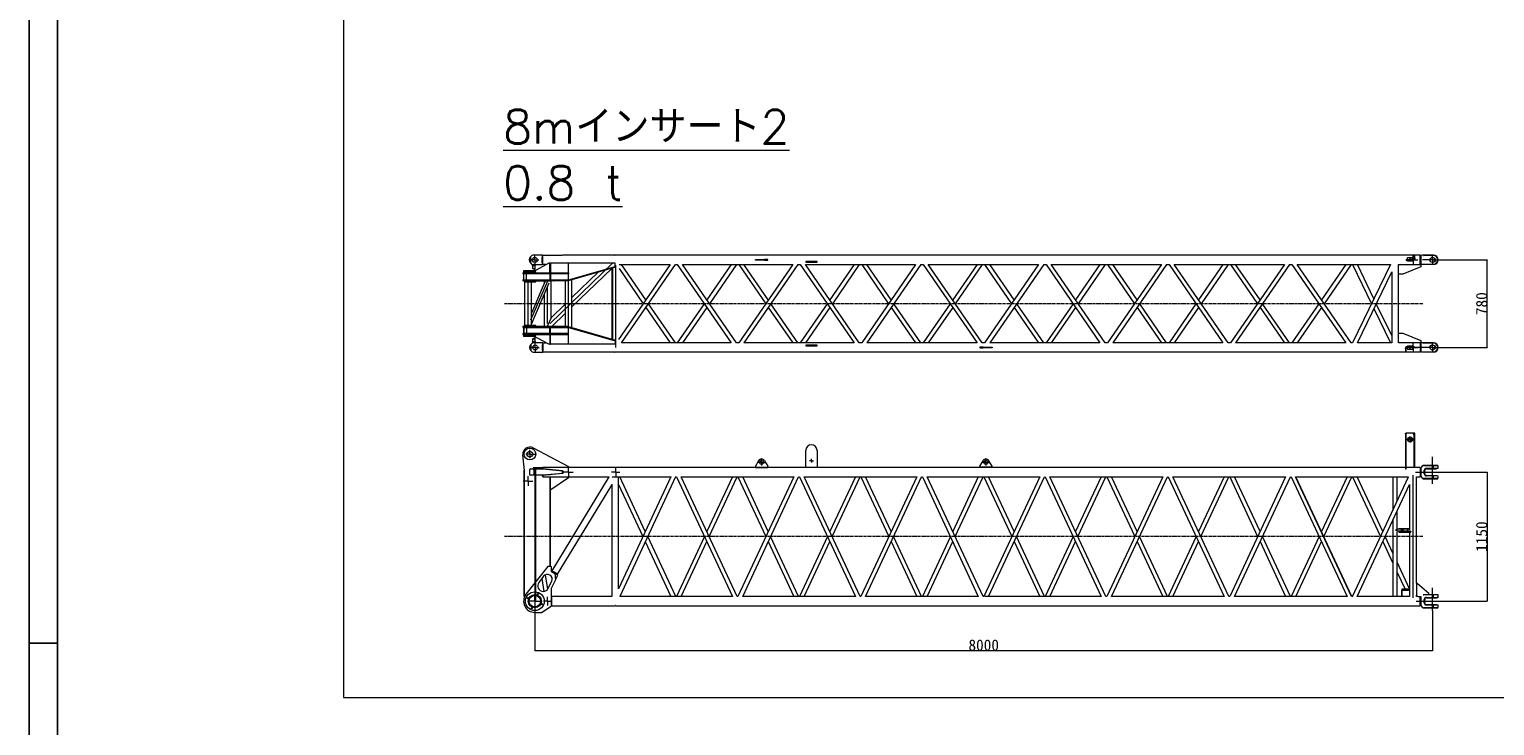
# Model space of a CAD drawing. Extents: x 0 to 59450, y 0 to 42050.
# Tile 74 of 256: x 0 to 13058, y 28965 to 35166. Entities that reach past the tile are written whole.
import ezdxf

# ---------------------------------------------------------------- set-up
doc = ezdxf.new("R2010")
doc.units = 0
doc.header["$LTSCALE"] = 20
doc.header["$MEASUREMENT"] = 0
doc.linetypes.add('CENTER', pattern=[2, 1.25, -0.25, 0.25, -0.25])
doc.layers.get('0').update_dxf_attribs({"linetype": 'CONTINUOUS'})
doc.styles.add('KNJYOKO', font='TXT', dxfattribs={"bigfont": 'BIGFONT'})

# ---------------------------------------------------------------- blocks, each defined once
blk = doc.blocks.new('_OPEN')
at = {"color": 0, "linetype": 'ByBlock', "lineweight": -2}
for p, q in [((-1, 0.166667), (0, 0)), ((0, 0), (-1, -0.166667)), ((0, 0), (-1, 0))]:
    blk.add_line(p, q, dxfattribs=at)

msp = doc.modelspace()

# ---------------------------------------------------------------- linework, layer by layer
at = {"color": 1, "linetype": 'Continuous'}
for p, q in [((0, 42050), (0, 0)), ((250, 29700), (0, 29700))]:
    msp.add_line(p, q, dxfattribs=at)
at = {"color": 3, "linetype": 'Continuous'}
msp.add_line((250, 250), (250, 41800), dxfattribs=at)
at = {"color": 3, "linetype": 'Continuous', "lineweight": 13}
for p, q in [((2798.806, 40643.92), (2798.806, 29215.646)), ((4464.91, 33140.183), (4464.91, 33085.41)), ((4504.909, 33112.797), (4469.909, 33112.797)), ((4509.158, 33060.297), (4484.158, 33060.297)), ((4484.159, 33060.297), (4484.159, 33072.415)), ((4484.159, 33072.415), (4484.159, 33060.297)), ((4484.159, 33060.297), (4492.55, 33070.297)), ((4492.55, 33070.297), (4484.159, 33060.297)), ((4484.159, 33060.297), (4492.55, 33070.297)), ((4484.159, 33060.297), (4484.159, 33038.297)), ((4484.159, 33038.297), (4485.891, 33037.297)), ((4628.909, 33084.644), (4488.909, 33007.797)), ((4492.55, 33070.297), (4497.409, 33070.297)), ((4497.409, 33070.297), (4492.55, 33070.297)), ((4492.55, 33070.297), (4497.409, 33070.297)), ((4572.909, 33155.297), (4497.409, 33155.297)), ((4497.409, 33070.297), (4572.909, 33070.297)), ((4509.159, 33060.297), (4500.768, 33070.297)), ((4509.159, 33070.297), (4500.768, 33070.297)), ((4500.768, 33070.297), (4509.159, 33060.297)), ((4500.768, 33070.297), (4504.909, 33065.361)), ((4504.909, 33070.297), (4500.768, 33070.297)), ((4504.909, 33112.797), (4504.909, 33147.797)), ((4504.909, 33112.797), (4539.909, 33112.797)), ((4504.909, 33112.797), (4504.909, 33077.797)), ((4504.909, 33070.297), (4504.909, 33065.361)), ((4509.159, 33070.297), (4504.909, 33070.297)), ((4504.909, 33065.361), (4504.909, 33070.297)), ((4504.909, 33065.361), (4509.159, 33060.297)), ((4509.159, 33060.297), (4509.159, 33070.297)), ((4509.159, 33060.297), (4509.159, 33070.297)), ((4509.159, 33037.297), (4509.159, 33060.297)), ((4572.91, 33135.484), (4566.909, 33135.484)), ((4566.909, 33135.483), (4566.909, 33090.11)), ((4566.909, 33090.111), (4572.91, 33090.111)), ((4572.909, 33155.297), (4749.909, 33155.297)), ((4602.77, 33070.297), (4572.909, 33070.297)), ((4572.91, 33142.158), (4572.91, 33155.297)), ((4572.91, 33142.158), (4572.91, 33083.435)), ((4572.91, 33070.296), (4572.91, 33083.435)), ((4638.909, 33084.644), (4628.909, 33084.644)), ((4638.909, 33084.645), (4644.908, 33084.645)), ((4638.909, 32997.797), (4638.909, 33084.644)), ((4640.067, 32547.056), (5199.4, 33087.198)), ((5220.909, 33084.644), (4644.909, 33084.644)), ((4644.909, 33084.644), (4644.909, 32997.797)), ((4749.909, 33155.297), (4749.909, 33152.248)), ((4750.409, 33154.047), (4750.409, 33152.262)), ((12393.908, 33154.047), (4750.409, 33154.047)), ((4804.909, 32361.546), (4804.909, 33084.047)), ((4804.909, 32933.797), (5220.909, 33052.797)), ((5222.559, 33047.028), (4813.782, 32930.094)), ((5195.759, 33039.361), (5195.759, 32406.232)), ((5215.771, 33154.047), (5217.905, 33154.587)), ((5217.969, 33154.047), (5217.905, 33154.587)), ((5220.909, 33052.797), (5220.909, 33084.644)), ((5222.559, 33047.028), (5220.909, 33052.797)), ((5223.409, 33066.989), (5223.409, 32332.797)), ((5711.424, 33071.546), (5251.409, 32403.721)), ((5256.058, 33071.546), (5711.424, 33071.546)), ((5277.111, 32374.047), (5757.567, 33071.546)), ((5494.268, 32756.29), (5277.111, 33071.546)), ((5757.567, 33071.546), (5774.421, 33071.547)), ((5774.42, 33071.548), (6254.875, 32374.047)), ((6301.018, 32374.047), (5820.563, 33071.546)), ((5820.563, 33071.546), (6802.602, 33071.546)), ((6254.875, 33071.546), (6037.719, 32756.29)), ((6301.018, 33071.546), (6060.791, 32722.797)), ((6802.602, 33071.546), (6322.147, 32374.047)), ((6322.148, 33071.546), (6562.374, 32722.797)), ((6848.743, 33071.546), (6368.29, 32374.047)), ((6585.446, 32756.29), (6368.29, 33071.546)), ((6469.909, 33115.797), (6498.962, 33115.797)), ((6469.909, 33109.797), (6469.909, 33115.797)), ((6498.962, 33109.797), (6469.909, 33109.797)), ((6498.962, 33115.797), (6550.856, 33115.797)), ((6498.962, 33109.797), (6498.962, 33115.796)), ((6550.856, 33109.797), (6498.962, 33109.797)), ((6550.855, 33115.796), (6550.855, 33109.797)), ((6579.909, 33115.797), (6550.856, 33115.797)), ((6550.856, 33109.797), (6579.909, 33109.797)), ((6579.909, 33109.797), (6579.909, 33115.797)), ((6848.743, 33071.546), (6869.875, 33071.546)), ((6869.874, 33071.548), (7350.327, 32374.047)), ((7396.47, 32374.047), (6916.017, 33071.546)), ((6916.017, 33071.546), (7898.054, 33071.546)), ((7019.909, 33098.797), (6919.909, 33098.796)), ((6919.909, 33098.796), (6919.909, 33092.796)), ((6919.909, 33092.796), (7019.909, 33092.797)), ((7019.909, 33092.797), (7019.909, 33098.797)), ((7350.327, 33071.546), (7133.173, 32756.29)), ((7396.47, 33071.546), (7156.244, 32722.797)), ((7417.6, 33071.547), (7657.828, 32722.797)), ((7898.054, 33071.546), (7417.601, 32374.047)), ((7944.197, 33071.546), (7463.742, 32374.047)), ((7680.899, 32756.29), (7463.742, 33071.546)), ((7944.197, 33071.546), (7965.328, 33071.546)), ((7965.326, 33071.548), (8445.781, 32374.047)), ((8491.924, 32374.047), (8011.469, 33071.546)), ((8011.469, 33071.546), (8993.509, 33071.546)), ((8445.781, 33071.546), (8228.626, 32756.29)), ((8491.924, 33071.546), (8251.697, 32722.797)), ((8993.509, 33071.546), (8513.053, 32374.047)), ((8513.055, 33071.546), (8753.281, 32722.797)), ((9039.652, 33071.546), (8559.196, 32374.047)), ((8776.352, 32756.29), (8559.196, 33071.546)), ((9039.652, 33071.546), (9060.782, 33071.546)), ((9060.78, 33071.548), (9541.236, 32374.047)), ((9587.379, 32374.047), (9106.923, 33071.546)), ((9106.923, 33071.546), (10088.961, 33071.546)), ((9541.236, 33071.546), (9324.079, 32756.29)), ((9587.379, 33071.546), (9347.15, 32722.797)), ((10088.961, 33071.546), (9608.507, 32374.047)), ((9608.509, 33071.546), (9848.734, 32722.797)), ((10135.104, 33071.546), (9654.65, 32374.047)), ((9871.805, 32756.29), (9654.65, 33071.546)), ((10135.104, 33071.546), (10156.236, 33071.546)), ((10156.234, 33071.548), (10636.688, 32374.047)), ((10682.831, 32374.047), (10202.377, 33071.546)), ((10202.377, 33071.546), (11184.415, 33071.546)), ((10636.688, 33071.546), (10419.532, 32756.29)), ((10682.831, 33071.546), (10442.604, 32722.797)), ((11184.415, 33071.546), (10703.959, 32374.047)), ((10703.961, 33071.546), (10944.187, 32722.797)), ((11230.558, 33071.546), (10750.102, 32374.047)), ((10967.259, 32756.29), (10750.102, 33071.546)), ((11230.558, 33071.546), (11251.688, 33071.546)), ((11251.686, 33071.548), (11732.142, 32374.047)), ((11778.285, 32374.047), (11297.829, 33071.546)), ((11297.829, 33071.546), (12129.851, 33071.546)), ((11732.142, 33071.546), (11514.986, 32756.29)), ((11778.285, 33071.546), (11538.057, 32722.797)), ((12129.851, 33071.548), (11792.471, 32374.047)), ((11792.472, 33071.546), (11961.161, 32722.797)), ((11982.267, 32766.431), (11834.683, 33071.546)), ((12200.909, 33062.797), (12208.909, 33070.797)), ((12200.909, 32985.797), (12200.909, 33062.797)), ((12201.059, 33062.947), (12201.059, 33071.548)), ((12201.059, 33071.546), (12393.908, 33071.546)), ((12208.909, 33070.797), (12400.909, 33070.797)), ((12400.909, 33050.797), (12238.409, 32985.797)), ((12269.908, 33114.789), (12284.908, 33114.789)), ((12269.908, 33114.789), (12269.908, 33106.789)), ((12284.908, 33106.789), (12269.908, 33106.789)), ((12282.643, 33134.789), (12327.173, 33134.789)), ((12282.643, 33114.789), (12282.644, 33134.789)), ((12282.644, 33101.789), (12282.643, 33106.789)), ((12327.174, 33101.789), (12282.644, 33101.789)), ((12284.908, 33114.789), (12338.908, 33114.789)), ((12284.908, 33114.789), (12284.908, 33106.789)), ((12338.908, 33106.789), (12284.908, 33106.789)), ((12330.909, 33112.797), (12288.259, 33112.797)), ((12327.174, 33101.789), (12327.173, 33106.789)), ((12327.174, 33114.789), (12327.174, 33134.789)), ((12330.909, 33112.797), (12330.909, 33155.447)), ((12330.909, 33112.797), (12373.559, 33112.797)), ((12330.909, 33112.797), (12330.909, 33070.147)), ((12338.908, 33114.789), (12339.908, 33114.789)), ((12338.908, 33114.789), (12338.908, 33106.789)), ((12339.908, 33106.789), (12338.908, 33106.789)), ((12339.908, 33152.789), (12339.908, 33127.166)), ((12339.908, 33152.789), (12345.907, 33152.789)), ((12339.908, 33127.167), (12345.907, 33127.167)), ((12339.908, 33122.183), (12339.908, 33127.166)), ((12339.908, 33122.183), (12339.908, 33114.789)), ((12345.907, 33122.183), (12339.908, 33122.183)), ((12345.908, 33114.789), (12339.908, 33114.789)), ((12339.908, 33114.789), (12339.908, 33106.789)), ((12345.908, 33127.166), (12345.908, 33152.789)), ((12345.908, 33127.166), (12345.908, 33122.183)), ((12345.908, 33114.789), (12345.908, 33122.183)), ((12393.908, 33071.546), (12393.909, 33154.047)), ((12399.909, 33147.296), (12393.908, 33147.296)), ((12393.908, 33078.297), (12399.909, 33078.297)), ((12403.009, 33153.946), (12399.909, 33147.296)), ((12399.909, 33147.296), (12399.909, 33112.797)), ((12399.909, 33112.797), (12399.909, 33078.297)), ((12399.909, 33078.297), (12403.011, 33071.646)), ((12400.909, 33070.797), (12400.909, 33050.797)), ((12427.821, 33155.296), (12406.118, 33155.296)), ((12426.759, 33070.297), (12406.118, 33070.297)), ((12524.914, 33112.797), (12415.32, 33112.795)), ((12424.403, 33152.476), (12427.821, 33151.047)), ((12424.403, 33073.117), (12427.821, 33074.546)), ((12427.82, 33070.297), (12426.759, 33070.297)), ((12512.414, 33070.297), (12427.82, 33070.297)), ((12512.413, 33155.298), (12427.821, 33155.296)), ((12427.821, 33155.296), (12427.821, 33151.047)), ((12512.413, 33151.047), (12427.821, 33151.047)), ((12427.821, 33074.546), (12512.413, 33074.546)), ((12427.821, 33074.546), (12427.821, 33070.297)), ((12504.909, 33112.797), (12469.909, 33112.797)), ((12504.909, 33112.796), (12504.909, 33148.796)), ((12504.909, 33112.797), (12504.909, 33147.797)), ((12504.909, 33112.797), (12539.909, 33112.797)), ((12504.909, 33112.797), (12504.909, 33077.797)), ((12504.909, 33112.796), (12504.909, 33076.796)), ((12512.413, 33155.298), (12512.413, 33151.047)), ((12512.413, 33070.297), (12512.413, 33074.546)), ((12541.821, 33142.996), (12542.062, 33143.243)), ((12541.821, 33082.598), (12542.062, 33082.35)), ((4398.408, 32997.796), (4490.357, 32997.796)), ((4398.408, 32997.796), (4398.408, 32989.796)), ((4398.408, 32933.797), (4490.357, 32933.797)), ((4398.408, 32933.797), (4398.408, 32925.796)), ((4490.357, 32989.797), (4398.409, 32989.797)), ((4490.357, 32925.797), (4398.409, 32925.797)), ((4426.062, 33014.797), (4404.909, 33014.797)), ((4404.909, 33014.796), (4404.909, 32997.797)), ((4404.909, 32989.797), (4404.909, 32933.797)), ((4404.909, 32925.797), (4404.909, 32924.797)), ((4404.909, 32924.797), (4408.409, 32924.797)), ((4407.909, 32933.797), (4407.909, 32989.797)), ((4460.909, 33005.797), (4408.409, 33005.796)), ((4408.409, 33005.796), (4408.409, 32997.796)), ((4408.409, 32925.796), (4408.409, 32917.796)), ((4408.409, 32917.797), (4460.909, 32917.797)), ((4413.909, 32917.797), (4413.909, 32527.797)), ((4501.661, 33014.796), (4426.062, 33014.797)), ((4426.062, 33005.797), (4426.062, 33014.796)), ((4431.908, 32933.797), (4431.908, 32989.796)), ((4444.06, 32511.247), (4444.06, 32934.347)), ((4513.409, 33005.797), (4460.909, 33005.797)), ((4460.909, 32917.797), (4513.409, 32917.796)), ((4469.255, 32578.156), (4619.871, 32927.026)), ((4474.209, 32527.797), (4474.208, 32917.796)), ((4597.928, 32924.133), (4474.209, 32637.568)), ((4485.891, 33037.297), (4498.015, 33030.297)), ((4485.892, 33037.296), (4509.158, 33037.296)), ((4488.909, 33007.797), (4488.909, 33005.797)), ((4490.357, 32997.797), (4804.909, 32997.797)), ((4490.357, 32997.796), (4490.357, 32989.796)), ((4804.909, 32989.797), (4490.357, 32989.797)), ((4490.357, 32933.797), (4804.909, 32933.797)), ((4490.357, 32933.797), (4490.357, 32925.796)), ((4804.909, 32925.797), (4490.357, 32925.797)), ((4498.015, 33030.297), (4509.159, 33030.297)), ((4509.159, 33030.297), (4509.159, 33037.297)), ((4513.409, 32997.796), (4513.409, 33005.796)), ((4513.409, 32917.796), (4513.409, 32925.796)), ((4513.409, 32924.797), (4619.909, 32924.797)), ((4588.758, 32924.796), (4588.759, 32902.896)), ((4619.908, 32924.797), (4619.909, 32925.797)), ((4619.909, 32924.797), (4649.909, 32924.797)), ((4638.909, 32989.797), (4638.909, 32933.797)), ((4644.909, 32989.797), (4644.909, 32933.797)), ((4649.059, 32597.653), (4649.059, 32924.796)), ((4649.909, 32924.797), (4649.909, 32925.796)), ((4654.758, 32924.797), (4649.909, 32924.797)), ((4654.759, 32925.797), (4654.758, 32924.797)), ((4675.622, 32924.797), (4654.759, 32924.797)), ((4685.716, 32924.797), (4675.622, 32924.797)), ((4675.623, 32924.797), (4676.48, 32925.797)), ((4686.32, 32925.797), (4685.716, 32924.797)), ((4774.76, 32925.797), (4774.76, 32519.796)), ((4804.909, 32997.797), (4804.909, 32989.797)), ((4804.909, 32933.797), (4804.909, 32925.797)), ((4812.131, 32935.863), (4813.782, 32930.094)), ((4835.059, 32693.444), (5190.41, 33036.601)), ((4835.059, 32777.27), (5068.877, 33003.066)), ((4835.059, 32509.413), (4835.059, 32936.18)), ((5190.759, 33037.431), (5190.759, 32407.662)), ((5256.059, 33035.122), (5471.196, 32722.797)), ((11834.682, 32374.045), (12140.76, 33006.83)), ((12140.76, 33006.83), (12140.76, 32374.045)), ((12238.409, 32985.797), (12200.909, 32985.797)), ((12201.059, 32459.797), (12201.059, 32985.797)), ((4474.209, 32541.697), (4631.908, 32906.969)), ((4588.759, 32807.026), (4588.758, 32520.797)), ((4618.908, 32546.675), (4618.909, 32878.461)), ((4649.059, 32597.651), (4774.759, 32719.039)), ((5494.268, 32689.303), (5711.424, 32374.047)), ((5757.565, 32374.047), (5517.339, 32722.797)), ((6014.648, 32722.797), (5774.42, 32374.047)), ((6037.719, 32689.303), (5820.563, 32374.047)), ((6585.446, 32689.303), (6802.602, 32374.047)), ((6848.743, 32374.047), (6608.517, 32722.797)), ((7110.101, 32722.797), (6869.874, 32374.047)), ((7133.173, 32689.303), (6916.017, 32374.047)), ((7680.899, 32689.303), (7898.054, 32374.047)), ((7944.197, 32374.047), (7703.97, 32722.797)), ((8205.555, 32722.797), (7965.326, 32374.047)), ((8228.626, 32689.303), (8011.469, 32374.047)), ((8776.352, 32689.303), (8993.509, 32374.047)), ((9039.652, 32374.047), (8799.423, 32722.797)), ((9301.008, 32722.797), (9060.78, 32374.047)), ((9324.079, 32689.303), (9106.923, 32374.047)), ((9871.805, 32689.303), (10088.961, 32374.047)), ((10135.104, 32374.047), (9894.877, 32722.797)), ((10396.461, 32722.797), (10156.234, 32374.047)), ((10419.532, 32689.303), (10202.377, 32374.047)), ((10967.259, 32689.303), (11184.415, 32374.047)), ((11230.558, 32374.047), (10990.33, 32722.797)), ((11491.914, 32722.797), (11251.686, 32374.047)), ((11514.986, 32689.303), (11297.829, 32374.047)), ((11982.267, 32679.162), (12129.851, 32374.047)), ((12140.76, 32438.763), (12003.372, 32722.797)), ((4398.408, 32519.797), (4398.408, 32511.797)), ((4490.357, 32519.797), (4398.409, 32519.797)), ((4404.909, 32520.797), (4408.409, 32520.797)), ((4404.909, 32520.797), (4404.909, 32519.797)), ((4460.909, 32527.797), (4408.409, 32527.797)), ((4408.409, 32527.797), (4408.409, 32519.797)), ((4513.409, 32527.797), (4460.909, 32527.797)), ((4804.909, 32519.797), (4490.357, 32519.797)), ((4490.357, 32511.797), (4490.357, 32519.797)), ((4513.409, 32519.797), (4513.409, 32527.797)), ((4513.409, 32520.797), (4619.909, 32520.797)), ((4649.059, 32597.651), (4618.91, 32526.623)), ((4619.908, 32520.797), (4619.909, 32519.797)), ((4619.909, 32520.797), (4649.909, 32520.797)), ((4649.909, 32520.797), (4649.909, 32519.797)), ((4654.758, 32520.797), (4649.909, 32520.797)), ((4654.759, 32519.797), (4654.758, 32520.797)), ((4675.622, 32520.797), (4654.759, 32520.797)), ((4656.278, 32520.797), (4774.759, 32635.213)), ((4685.716, 32520.797), (4675.622, 32520.797)), ((4675.623, 32520.797), (4676.48, 32519.797)), ((4686.32, 32519.797), (4685.716, 32520.797)), ((4804.909, 32511.797), (4804.909, 32519.797)), ((4398.408, 32511.797), (4490.357, 32511.797)), ((4398.408, 32455.796), (4398.408, 32447.796)), ((4398.408, 32447.796), (4490.357, 32447.796)), ((4490.357, 32455.797), (4398.409, 32455.797)), ((4404.909, 32511.797), (4404.909, 32455.797)), ((4404.909, 32447.797), (4404.909, 32430.796)), ((4426.062, 32430.797), (4404.909, 32430.797)), ((4407.909, 32511.797), (4407.909, 32455.797)), ((4408.409, 32447.796), (4408.409, 32439.797)), ((4408.409, 32439.797), (4460.909, 32439.797)), ((4426.062, 32439.797), (4426.062, 32430.796)), ((4501.661, 32430.796), (4426.062, 32430.797)), ((4431.908, 32511.796), (4431.908, 32455.795)), ((4460.909, 32439.797), (4513.409, 32439.797)), ((4484.158, 32385.296), (4509.158, 32385.296)), ((4485.891, 32408.297), (4484.159, 32407.297)), ((4484.159, 32407.297), (4484.159, 32385.297)), ((4492.55, 32375.297), (4484.159, 32385.297)), ((4484.159, 32385.297), (4484.159, 32372.067)), ((4492.55, 32375.297), (4484.159, 32385.297)), ((4498.015, 32415.297), (4485.891, 32408.297)), ((4485.892, 32408.297), (4509.158, 32408.297)), ((4488.909, 32437.797), (4488.909, 32439.797)), ((4628.909, 32360.949), (4488.909, 32437.797)), ((4490.357, 32511.797), (4804.909, 32511.797)), ((4804.909, 32455.797), (4490.357, 32455.797)), ((4490.357, 32447.796), (4490.357, 32455.796)), ((4490.357, 32447.797), (4804.909, 32447.797)), ((4509.159, 32415.297), (4498.015, 32415.297)), ((4500.768, 32375.297), (4509.159, 32385.297)), ((4500.768, 32375.297), (4509.159, 32385.297)), ((4509.159, 32408.297), (4509.159, 32415.297)), ((4509.159, 32385.297), (4509.159, 32408.297)), ((4509.159, 32385.297), (4509.159, 32375.297)), ((4513.409, 32439.797), (4513.409, 32447.796)), ((4638.909, 32455.797), (4638.909, 32511.797)), ((4638.909, 32447.797), (4638.909, 32360.949)), ((4644.909, 32455.797), (4644.909, 32511.797)), ((4644.909, 32360.949), (4644.909, 32447.797)), ((4804.909, 32511.797), (5220.909, 32392.797)), ((4804.909, 32447.797), (4804.909, 32455.797)), ((4813.782, 32515.499), (4812.131, 32509.731)), ((4813.782, 32515.499), (5222.559, 32398.565)), ((5222.559, 32398.565), (5220.909, 32392.797)), ((5220.909, 32392.797), (5220.909, 32360.949)), ((12200.909, 32382.797), (12200.909, 32459.797)), ((12200.909, 32459.797), (12238.409, 32459.797)), ((12238.409, 32459.797), (12400.909, 32394.797)), ((12400.909, 32394.797), (12400.909, 32374.797)), ((4467.909, 32360.183), (4467.909, 32305.41)), ((4507.909, 32332.797), (4472.909, 32332.797)), ((4500.409, 32375.297), (4492.55, 32375.297)), ((4500.768, 32375.297), (4492.55, 32375.297)), ((4575.909, 32375.297), (4500.409, 32375.297)), ((4500.409, 32290.297), (4575.909, 32290.297)), ((4509.159, 32375.297), (4500.768, 32375.297)), ((4507.909, 32332.797), (4507.909, 32367.797)), ((4507.909, 32332.797), (4542.909, 32332.797)), ((4507.909, 32332.797), (4507.909, 32297.797)), ((4575.909, 32355.483), (4569.908, 32355.483)), ((4569.908, 32310.11), (4575.909, 32310.11)), ((4569.909, 32355.483), (4569.909, 32310.11)), ((4575.909, 32375.297), (4602.77, 32375.297)), ((4575.909, 32361.968), (4575.909, 32375.297)), ((4575.909, 32361.968), (4575.909, 32303.625)), ((4575.909, 32290.296), (4575.909, 32303.625)), ((4752.909, 32290.297), (4575.909, 32290.297)), ((4638.909, 32360.949), (4628.909, 32360.949)), ((4638.909, 32360.949), (4644.908, 32360.949)), ((5220.909, 32360.949), (4644.909, 32360.949)), ((4752.909, 32293.404), (4752.909, 32290.297)), ((4755.409, 32293.331), (4755.409, 32291.547)), ((12393.908, 32291.546), (4755.409, 32291.546)), ((5215.771, 32291.547), (5217.905, 32291.007)), ((5217.969, 32291.547), (5217.905, 32291.007)), ((6254.875, 32374.047), (5277.111, 32374.047)), ((6322.147, 32374.047), (6301.018, 32374.047)), ((7350.327, 32374.047), (6368.29, 32374.047)), ((7019.909, 32352.797), (6919.909, 32352.796)), ((6919.909, 32352.796), (6919.909, 32346.796)), ((6919.909, 32346.796), (7019.909, 32346.797)), ((7019.909, 32346.797), (7019.909, 32352.797)), ((7417.601, 32374.047), (7396.47, 32374.047)), ((8445.781, 32374.047), (7463.742, 32374.047)), ((8498.962, 32335.797), (8469.909, 32335.797)), ((8469.909, 32335.797), (8469.909, 32329.797)), ((8469.909, 32329.797), (8498.962, 32329.797)), ((8513.053, 32374.047), (8491.924, 32374.047)), ((8498.962, 32335.797), (8550.856, 32335.797)), ((8550.856, 32329.797), (8498.962, 32329.797)), ((8498.963, 32329.797), (8498.963, 32335.796)), ((8550.855, 32335.796), (8550.855, 32329.797)), ((8550.856, 32335.797), (8579.909, 32335.797)), ((8579.909, 32329.797), (8550.856, 32329.797)), ((9541.236, 32374.047), (8559.196, 32374.047)), ((8579.909, 32335.797), (8579.909, 32329.797)), ((9608.507, 32374.047), (9587.379, 32374.047)), ((10636.688, 32374.047), (9654.65, 32374.047)), ((10703.959, 32374.047), (10682.831, 32374.047)), ((11732.142, 32374.047), (10750.102, 32374.047)), ((11792.471, 32374.047), (11778.285, 32374.047)), ((12140.76, 32374.047), (11834.683, 32374.047)), ((12208.909, 32374.797), (12200.909, 32382.797)), ((12201.059, 32374.047), (12201.059, 32382.647)), ((12393.908, 32374.047), (12201.059, 32374.047)), ((12400.909, 32374.797), (12208.909, 32374.797)), ((12263.908, 32333.789), (12269.908, 32333.789)), ((12263.908, 32333.789), (12263.908, 32326.395)), ((12263.908, 32321.412), (12263.908, 32326.395)), ((12263.908, 32326.395), (12269.907, 32326.395)), ((12263.908, 32321.412), (12263.908, 32295.789)), ((12269.907, 32321.411), (12263.908, 32321.411)), ((12269.907, 32295.789), (12263.908, 32295.789)), ((12269.908, 32341.789), (12270.908, 32341.789)), ((12269.908, 32333.789), (12269.908, 32341.789)), ((12269.908, 32326.395), (12269.908, 32333.789)), ((12270.908, 32333.789), (12269.908, 32333.789)), ((12269.908, 32326.395), (12269.908, 32321.412)), ((12269.908, 32295.789), (12269.908, 32321.412)), ((12270.907, 32333.789), (12270.907, 32341.789)), ((12270.908, 32341.789), (12324.908, 32341.789)), ((12324.908, 32333.789), (12270.908, 32333.789)), ((12282.644, 32346.789), (12282.643, 32341.789)), ((12327.173, 32313.789), (12282.643, 32313.789)), ((12282.644, 32346.789), (12327.174, 32346.789)), ((12282.644, 32333.789), (12282.644, 32313.789)), ((12330.909, 32332.797), (12288.259, 32332.797)), ((12504.909, 32332.797), (12291.221, 32332.797)), ((12324.907, 32333.789), (12324.907, 32341.789)), ((12324.908, 32341.789), (12339.908, 32341.789)), ((12339.908, 32333.789), (12324.908, 32333.789)), ((12327.174, 32346.789), (12327.173, 32341.789)), ((12327.173, 32333.789), (12327.174, 32313.789)), ((12330.909, 32332.797), (12330.909, 32375.447)), ((12330.909, 32332.797), (12373.559, 32332.797)), ((12330.909, 32332.797), (12330.909, 32290.147)), ((12339.908, 32333.789), (12339.908, 32341.789)), ((12393.908, 32374.047), (12393.908, 32291.546)), ((12399.909, 32367.297), (12393.908, 32367.297)), ((12393.908, 32298.296), (12399.909, 32298.296)), ((12403.009, 32373.945), (12399.909, 32367.297)), ((12399.909, 32367.297), (12399.909, 32332.797)), ((12399.909, 32332.797), (12399.909, 32298.296)), ((12399.909, 32298.296), (12403.011, 32291.648)), ((12427.821, 32375.297), (12406.118, 32375.297)), ((12426.759, 32290.297), (12406.118, 32290.297)), ((12424.403, 32372.475), (12427.821, 32371.046)), ((12424.403, 32293.118), (12427.821, 32294.547)), ((12427.82, 32290.297), (12426.759, 32290.297)), ((12512.414, 32290.297), (12427.82, 32290.297)), ((12512.413, 32375.297), (12427.821, 32375.297)), ((12427.821, 32375.297), (12427.821, 32371.046)), ((12512.413, 32371.048), (12427.821, 32371.046)), ((12427.821, 32294.547), (12512.413, 32294.547)), ((12427.821, 32294.547), (12427.821, 32290.296)), ((12504.909, 32332.796), (12468.909, 32332.796)), ((12504.909, 32332.796), (12504.909, 32368.796)), ((12504.909, 32332.796), (12504.909, 32296.796)), ((12512.413, 32375.297), (12512.413, 32371.048)), ((12512.413, 32290.296), (12512.413, 32294.547)), ((12541.821, 32362.995), (12542.062, 32363.244)), ((12541.821, 32302.598), (12542.062, 32302.349)), ((12269.908, 31563.645), (12263.907, 31563.645)), ((12263.908, 31568.236), (12269.908, 31568.236)), ((12263.908, 31563.645), (12263.908, 31568.236)), ((12263.908, 31563.645), (12263.908, 31251.466)), ((12269.908, 31568.236), (12269.908, 31563.645)), ((12269.908, 31251.466), (12269.908, 31563.645)), ((12324.908, 31569.236), (12270.908, 31569.236)), ((12304.908, 31513.236), (12277.408, 31513.236)), ((12304.908, 31513.236), (12304.908, 31540.736)), ((12304.908, 31513.236), (12332.408, 31513.236)), ((12304.908, 31513.236), (12304.908, 31485.736)), ((12338.908, 31569.236), (12324.908, 31569.236)), ((12339.908, 31554.236), (12339.908, 31568.236)), ((12345.908, 31568.236), (12339.908, 31568.236)), ((12339.908, 31264.48), (12339.908, 31554.236)), ((12345.908, 31264.486), (12345.908, 31568.236)), ((4413.909, 31237.599), (4398.777, 31376.458)), ((4460.909, 31383.229), (4423.409, 31383.229)), ((4468.909, 31383.229), (4431.409, 31383.229)), ((4460.909, 31383.229), (4460.909, 31420.729)), ((4460.909, 31383.229), (4498.409, 31383.229)), ((4460.909, 31383.229), (4460.909, 31345.729)), ((4468.909, 31383.229), (4506.409, 31383.229)), ((4490.357, 31438.359), (4804.909, 31273.229)), ((6919.908, 31264.48), (6919.909, 31416.479)), ((6969.909, 31324.479), (6969.909, 31341.479)), ((7019.909, 31416.479), (7019.91, 31264.48)), ((12504.908, 31117.146), (12504.908, 31357.876)), ((4407.909, 31235.379), (4407.909, 30119.158)), ((4413.909, 30119.158), (4413.909, 31237.599)), ((4467.91, 31250.73), (4457.909, 31247.09)), ((4457.909, 31247.09), (4457.909, 31199.37)), ((4467.909, 31250.729), (4500.409, 31250.729)), ((4575.909, 31259.379), (4488.909, 31259.379)), ((4488.909, 31259.379), (4488.909, 31253.379)), ((4488.909, 31253.379), (4569.909, 31253.379)), ((4500.409, 31195.73), (4500.409, 31250.73)), ((4500.409, 31250.729), (4575.909, 31250.729)), ((4504.91, 31262.228), (4504.91, 30073.229)), ((4507.909, 31183.229), (4507.909, 31263.229)), ((4509.91, 31262.228), (4509.91, 30073.229)), ((4569.909, 31258.879), (4569.909, 31250.729)), ((4575.91, 31258.879), (4569.909, 31258.879)), ((12263.908, 31264.479), (4575.909, 31264.48)), ((4575.909, 31264.479), (4575.909, 31252.395)), ((4575.91, 31250.73), (4575.909, 31252.395)), ((4575.909, 31252.395), (4755.409, 31235.229)), ((4752.909, 31233.521), (4575.909, 31250.729)), ((4575.909, 31195.729), (4752.909, 31212.938)), ((4755.409, 31211.42), (4575.909, 31194.255)), ((4638.909, 31246.37), (4638.908, 31244.605)), ((4644.909, 31244.378), (4641.238, 31244.378)), ((4644.909, 31244.378), (4644.909, 31245.796)), ((4644.909, 31244.021), (4644.909, 31244.378)), ((4752.909, 31212.938), (4752.909, 31233.521)), ((4755.409, 31235.229), (4755.409, 31223.229)), ((4755.409, 31223.229), (4755.409, 31211.42)), ((4804.909, 31223.229), (4762.259, 31223.229)), ((4804.909, 31273.229), (4804.909, 31264.479)), ((4804.909, 31223.229), (4804.909, 31265.879)), ((4804.909, 31223.229), (4847.559, 31223.229)), ((4804.909, 31223.229), (4804.909, 31180.579)), ((5225.909, 31223.229), (5188.259, 31223.229)), ((5225.909, 31223.229), (5225.909, 31260.879)), ((5225.909, 31223.229), (5263.559, 31223.229)), ((5225.909, 31223.229), (5225.909, 31185.579)), ((6498.962, 31324.588), (6469.909, 31274.529)), ((6469.909, 31274.529), (6469.909, 31264.529)), ((6469.909, 31264.529), (6579.909, 31264.529)), ((6524.909, 31309.529), (6495.909, 31309.529)), ((6524.909, 31309.529), (6524.909, 31338.529)), ((6524.909, 31309.529), (6553.909, 31309.529)), ((6524.909, 31309.529), (6524.909, 31280.529)), ((6550.856, 31324.588), (6579.909, 31274.529)), ((6579.909, 31264.529), (6579.909, 31274.529)), ((6969.909, 31324.479), (6952.909, 31324.479)), ((6969.909, 31324.479), (6986.909, 31324.479)), ((6969.909, 31324.479), (6969.909, 31307.479)), ((8469.909, 31274.529), (8498.962, 31324.588)), ((8469.909, 31274.529), (8469.909, 31270.488)), ((8469.909, 31264.529), (8469.909, 31270.488)), ((8579.909, 31264.529), (8469.909, 31264.529)), ((8469.91, 31270.489), (8579.909, 31270.489)), ((8524.909, 31309.529), (8495.909, 31309.529)), ((8524.909, 31309.529), (8524.909, 31338.529)), ((8524.909, 31309.529), (8553.909, 31309.529)), ((8524.909, 31309.529), (8524.909, 31280.529)), ((8579.909, 31274.529), (8550.856, 31324.588)), ((8579.909, 31270.488), (8579.909, 31274.529)), ((8579.909, 31270.488), (8579.909, 31264.529)), ((12269.908, 31251.466), (12263.907, 31251.466)), ((12269.908, 31248), (12263.907, 31248)), ((12263.908, 31251.466), (12263.908, 31247.999)), ((12393.91, 31264.48), (12269.908, 31264.48)), ((12269.908, 31247.999), (12269.908, 31251.466)), ((12345.908, 31264.479), (12345.908, 31264.486)), ((12393.909, 31264.479), (12393.909, 31223.229)), ((12393.909, 31257.73), (12399.91, 31257.73)), ((12393.909, 31223.229), (12393.91, 31181.979)), ((12399.91, 31257.73), (12403.067, 31264.502)), ((12399.91, 31257.73), (12399.91, 31188.73)), ((12415.637, 31281.506), (12403.067, 31264.502)), ((12419.054, 31283.229), (12427.82, 31283.229)), ((12426.76, 31277.229), (12423.341, 31279.292)), ((12424.403, 31281.062), (12427.82, 31278.979)), ((12427.82, 31283.229), (12512.414, 31283.229)), ((12427.82, 31283.229), (12427.82, 31278.979)), ((12512.413, 31278.979), (12427.82, 31278.979)), ((12430.659, 31208.229), (12430.659, 31238.228)), ((12434.909, 31238.228), (12430.659, 31238.228)), ((12434.909, 31208.229), (12434.909, 31238.229)), ((12449.909, 31257.478), (12512.413, 31257.478)), ((12449.909, 31253.23), (12449.909, 31257.478)), ((12449.909, 31253.229), (12512.414, 31253.229)), ((12512.413, 31278.979), (12512.413, 31283.229)), ((12512.413, 31257.478), (12512.413, 31278.979)), ((12554.91, 31278.979), (12512.413, 31278.979)), ((12512.413, 31257.478), (12542.063, 31257.478)), ((12512.413, 31253.23), (12512.413, 31257.478)), ((12512.414, 31283.229), (12550.66, 31283.229)), ((12512.414, 31253.229), (12539.098, 31253.229)), ((12540.679, 31253.486), (12551.49, 31257.09)), ((12542.327, 31257.517), (12554.338, 31261.122)), ((12554.91, 31261.847), (12554.91, 31278.979)), ((4444.059, 31143.229), (4401.409, 31143.229)), ((4444.059, 31143.229), (4444.059, 31185.879)), ((4444.059, 31143.229), (4486.709, 31143.229)), ((4444.059, 31143.229), (4444.059, 31100.579)), ((4457.909, 31199.37), (4467.91, 31195.73)), ((4500.409, 31195.729), (4467.909, 31195.729)), ((4575.909, 31195.729), (4500.409, 31195.729)), ((4569.909, 31195.73), (4569.909, 31187.578)), ((4569.909, 31187.578), (4575.91, 31187.578)), ((4575.909, 31194.255), (4575.91, 31195.73)), ((4575.909, 31194.255), (4575.909, 31181.979)), ((4575.909, 31181.979), (4638.909, 31181.979)), ((4638.908, 31201.855), (4638.909, 31201.379)), ((4638.908, 31201.379), (4638.909, 31200.28)), ((4638.908, 31181.98), (4644.909, 31181.98)), ((4638.908, 31167.703), (4644.909, 31167.703)), ((4638.909, 31201.379), (4644.909, 31201.379)), ((4638.909, 31181.979), (4638.909, 31167.703)), ((4638.909, 31167.703), (4638.909, 31059.622)), ((4644.909, 31201.379), (4644.909, 31202.438)), ((4644.909, 31200.854), (4644.909, 31201.379)), ((4644.909, 31167.703), (4644.909, 31181.979)), ((4644.909, 31059.622), (4644.909, 31167.703)), ((4644.91, 31181.979), (5167.009, 31181.979)), ((4804.909, 31173.229), (4647.613, 31065.579)), ((5165.557, 31181.98), (4655.903, 30343.451)), ((4707.593, 30312.394), (5190.759, 31107.347)), ((4804.909, 31181.979), (4804.909, 31173.229)), ((5190.759, 31114.465), (5190.759, 30114.478)), ((5193.636, 31181.979), (5721.132, 31181.98)), ((5251.058, 31181.979), (5717.738, 31181.979)), ((5251.059, 30183.107), (5251.06, 31181.98)), ((5717.731, 31181.976), (5251.059, 30183.107)), ((5251.07, 31113.808), (5468.477, 30648.469)), ((5759.674, 31181.976), (5260.937, 30114.476)), ((5489.448, 30693.357), (5261.164, 31181.98)), ((5759.666, 31181.979), (5767.363, 31181.979)), ((5767.362, 31181.98), (6266.099, 30114.478)), ((5809.304, 31181.979), (6813.82, 31181.979)), ((6308.043, 30114.478), (5809.305, 31181.98)), ((6266.099, 31181.98), (6037.702, 30693.116)), ((6058.674, 30648.229), (6308.043, 31181.98)), ((6813.82, 31181.98), (6315.083, 30114.478)), ((6315.083, 31181.98), (6564.452, 30648.229)), ((6357.026, 30114.478), (6855.764, 31181.98)), ((6585.424, 30693.116), (6357.026, 31181.98)), ((6855.764, 31181.979), (6862.815, 31181.979)), ((6862.816, 31181.98), (7361.552, 30114.478)), ((6904.759, 31181.979), (7909.273, 31181.979)), ((7403.495, 30114.478), (6904.76, 31181.98)), ((7361.552, 31181.98), (7133.156, 30693.116)), ((7154.127, 30648.229), (7403.495, 31181.98)), ((7909.274, 31181.98), (7410.537, 30114.478)), ((7410.537, 31181.98), (7659.906, 30648.229)), ((7452.481, 30114.478), (7951.216, 31181.98)), ((7680.877, 30693.116), (7452.481, 31181.98)), ((7951.217, 31181.979), (7958.268, 31181.979)), ((7958.268, 31181.98), (8457.006, 30114.478)), ((8498.949, 30114.478), (8000.212, 31181.98)), ((8000.212, 31181.979), (9004.728, 31181.979)), ((8457.006, 31181.98), (8228.609, 30693.116)), ((8249.58, 30648.229), (8498.949, 31181.98)), ((9004.727, 31181.98), (8505.991, 30114.478)), ((8505.991, 31181.98), (8755.359, 30648.229)), ((8547.933, 30114.478), (9046.67, 31181.98)), ((8776.33, 30693.116), (8547.933, 31181.98)), ((9046.67, 31181.979), (9053.723, 31181.979)), ((9053.723, 31181.98), (9552.46, 30114.478)), ((9095.665, 31181.979), (10100.181, 31181.979)), ((9594.401, 30114.478), (9095.666, 31181.98)), ((9552.46, 31181.98), (9324.062, 30693.116)), ((9345.034, 30648.229), (9594.401, 31181.98)), ((10100.181, 31181.98), (9601.443, 30114.478)), ((9601.443, 31181.98), (9850.812, 30648.229)), ((9643.387, 30114.478), (10142.124, 31181.98)), ((9871.783, 30693.116), (9643.387, 31181.98)), ((10142.123, 31181.979), (10149.176, 31181.979)), ((10149.177, 31181.98), (10647.912, 30114.478)), ((10689.855, 30114.478), (10191.118, 31181.98)), ((10191.118, 31181.979), (11195.634, 31181.979)), ((10647.912, 31181.98), (10419.515, 30693.116)), ((10440.487, 30648.229), (10689.855, 31181.98)), ((11195.633, 31181.98), (10696.898, 30114.478)), ((10696.898, 31181.98), (10946.265, 30648.229)), ((10738.839, 30114.478), (11237.576, 31181.98)), ((10967.237, 30693.116), (10738.839, 31181.98)), ((11237.576, 31181.979), (11244.629, 31181.979)), ((11244.629, 31181.98), (11743.366, 30114.478)), ((11782.107, 30114.478), (11283.372, 31181.98)), ((11785.31, 30114.478), (11286.572, 31181.98)), ((11286.573, 31181.979), (12290.666, 31181.979)), ((11743.366, 31181.98), (11514.969, 30693.116)), ((11535.94, 30648.229), (11785.31, 31181.98)), ((11791.929, 30114.478), (12290.666, 31181.98)), ((11791.929, 31181.98), (12041.297, 30648.229)), ((12062.269, 30693.116), (11833.872, 31181.98)), ((11833.872, 30114.478), (12300.758, 31113.808)), ((12151.91, 31181.98), (12151.909, 30884.983)), ((12189.909, 30966.319), (12189.909, 31181.98)), ((12300.759, 31113.809), (12300.759, 30705.433)), ((12330.91, 30101.98), (12330.91, 31194.48)), ((12361.06, 30234.369), (12361.06, 31181.979)), ((12361.06, 31181.979), (12393.91, 31181.979)), ((12393.909, 31188.73), (12399.91, 31188.73)), ((12399.91, 31188.73), (12403.067, 31181.957)), ((12403.067, 31181.957), (12415.635, 31164.952)), ((12419.054, 31163.228), (12427.82, 31163.228)), ((12427.82, 31167.479), (12424.403, 31165.395)), ((12427.82, 31167.479), (12512.413, 31167.479)), ((12427.82, 31167.479), (12427.82, 31163.228)), ((12427.82, 31163.229), (12512.414, 31163.229)), ((12434.909, 31208.229), (12430.659, 31208.229)), ((12449.909, 31193.23), (12449.909, 31188.979)), ((12449.909, 31193.229), (12512.414, 31193.229)), ((12512.413, 31188.979), (12449.909, 31188.979)), ((12512.413, 31167.479), (12512.413, 31188.979)), ((12542.063, 31188.979), (12512.413, 31188.979)), ((12512.413, 31167.479), (12554.91, 31167.479)), ((12512.413, 31163.228), (12512.413, 31167.479)), ((12512.414, 31193.229), (12539.098, 31193.229)), ((12512.414, 31163.229), (12550.66, 31163.229)), ((12540.679, 31192.973), (12551.49, 31189.369)), ((12554.338, 31185.338), (12542.327, 31188.94)), ((12554.91, 31167.479), (12554.91, 31184.623)), ((4638.909, 31059.622), (4644.909, 31059.622)), ((4638.909, 31049.074), (4638.909, 30383.229)), ((4644.909, 30383.229), (4644.909, 31059.622)), ((12189.909, 30718.956), (12189.909, 30876.544)), ((12151.909, 30795.209), (12151.909, 30114.479)), ((12173.408, 30707.376), (12173.408, 30701.939)), ((12189.909, 30699.561), (12189.909, 30709.754)), ((12189.909, 30114.479), (12189.909, 30690.359)), ((12204.408, 30720.478), (12300.76, 30720.478)), ((12204.408, 30694.276), (12204.408, 30688.837)), ((12310.408, 30694.276), (12204.408, 30694.276)), ((12204.408, 30688.837), (12310.408, 30688.837)), ((12300.759, 30688.838), (12300.759, 30171.458)), ((12310.409, 30697.124), (12310.409, 30694.275)), ((12310.409, 30688.837), (12310.409, 30694.275)), ((5489.448, 30603.582), (5717.958, 30114.478)), ((5759.899, 30114.478), (5510.419, 30648.469)), ((6016.731, 30648.229), (5767.362, 30114.478)), ((5809.305, 30114.478), (6037.702, 30603.342)), ((6585.424, 30603.342), (6813.82, 30114.478)), ((6855.764, 30114.478), (6606.395, 30648.229)), ((7112.184, 30648.229), (6862.816, 30114.478)), ((6904.76, 30114.478), (7133.156, 30603.342)), ((7680.877, 30603.342), (7909.274, 30114.478)), ((7951.216, 30114.478), (7701.848, 30648.229)), ((8207.638, 30648.229), (7958.268, 30114.478)), ((8000.212, 30114.478), (8228.609, 30603.342)), ((8776.33, 30603.342), (9004.727, 30114.478)), ((9046.67, 30114.478), (8797.302, 30648.229)), ((9303.091, 30648.229), (9053.723, 30114.478)), ((9095.666, 30114.478), (9324.062, 30603.342)), ((9871.783, 30603.342), (10100.181, 30114.478)), ((10142.124, 30114.478), (9892.755, 30648.229)), ((10398.544, 30648.229), (10149.177, 30114.478)), ((10191.118, 30114.478), (10419.515, 30603.342)), ((10967.237, 30603.342), (11195.633, 30114.478)), ((11237.576, 30114.478), (10988.208, 30648.229)), ((11493.997, 30648.229), (11244.629, 30114.478)), ((11286.572, 30114.478), (11514.969, 30603.342)), ((12062.269, 30603.342), (12151.909, 30411.475)), ((12151.909, 30501.25), (12083.24, 30648.229)), ((4619.909, 30383.229), (4426.062, 30134.737)), ((4583.315, 30295.673), (4540.486, 30240.771)), ((4620.498, 30181.321), (4599.718, 30308.481)), ((4649.909, 30383.229), (4619.909, 30383.229)), ((4649.909, 30383.229), (4649.909, 30346.877)), ((4654.759, 30338.305), (4684.194, 30320.618)), ((4676.338, 30331.172), (4655.903, 30343.451)), ((4661.175, 30340.282), (4658.6, 30335.996)), ((4707.591, 30312.392), (4676.338, 30331.172)), ((4684.193, 30320.619), (4689.889, 30264.483)), ((4709.909, 30305.167), (4684.194, 30320.618)), ((4689.89, 30264.483), (4709.909, 30305.167)), ((4699.745, 30311.275), (4702.319, 30315.561)), ((4707.591, 30312.393), (4707.593, 30312.394)), ((12300.76, 30182.649), (12189.909, 30419.914)), ((12189.909, 30330.14), (12259.373, 30181.459)), ((4566.772, 30274.468), (4585.425, 30160.322)), ((4624.772, 30187.942), (4655.515, 30250.42)), ((4649.909, 30180.902), (4649.909, 30029.229)), ((4689.89, 30264.483), (4650.936, 30185.317)), ((12230.749, 30181.459), (12230.749, 30171.459)), ((12295.749, 30181.459), (12230.749, 30181.459)), ((12230.778, 30171.459), (12230.749, 30171.459)), ((12230.75, 30171.458), (12230.75, 30114.458)), ((12230.778, 30171.459), (12300.777, 30171.459)), ((12230.778, 30114.458), (12230.778, 30171.458)), ((12295.749, 30171.459), (12295.749, 30181.459)), ((12300.776, 30171.458), (12300.776, 30114.458)), ((12360.909, 30234.37), (12360.909, 30126.37)), ((12360.909, 30234.37), (12368.909, 30234.37)), ((12368.909, 30234.37), (12470.909, 30143.229)), ((12504.908, 29989.748), (12504.908, 30192.87)), ((4407.909, 30119.158), (4413.909, 30119.158)), ((4409.157, 30044.392), (4409.915, 30044.706)), ((4426.062, 30134.737), (4413.909, 30119.158)), ((4504.909, 30073.229), (4441.909, 30073.229)), ((4504.909, 30073.229), (4504.909, 30136.229)), ((4504.909, 30073.229), (4567.909, 30073.229)), ((4504.909, 30073.229), (4504.909, 30010.229)), ((4618.909, 30073.229), (4581.259, 30073.229)), ((4618.909, 30073.229), (4618.909, 30110.879)), ((4618.909, 30073.229), (4656.559, 30073.229)), ((4618.909, 30073.229), (4618.909, 30035.579)), ((4649.909, 30108.229), (4654.909, 30108.229)), ((4649.909, 30038.228), (4654.909, 30038.228)), ((4654.909, 30073.228), (4654.911, 30114.48)), ((4654.909, 30031.979), (4654.909, 30073.228)), ((5190.759, 30114.48), (4654.911, 30114.48)), ((5222.554, 30038.228), (5226.474, 30038.228)), ((6266.099, 30114.478), (5260.938, 30114.478)), ((6315.083, 30114.478), (6308.043, 30114.478)), ((7361.552, 30114.478), (6357.026, 30114.478)), ((7410.537, 30114.478), (7403.495, 30114.478)), ((8457.006, 30114.478), (7452.481, 30114.478)), ((8505.991, 30114.478), (8498.949, 30114.478)), ((9038.205, 30114.478), (8513.934, 30114.478)), ((9552.46, 30114.478), (8547.933, 30114.478)), ((9601.443, 30114.478), (9594.401, 30114.478)), ((10647.912, 30114.478), (9643.387, 30114.478)), ((10696.898, 30114.478), (10689.855, 30114.478)), ((11743.366, 30114.478), (10738.839, 30114.478)), ((11791.929, 30114.478), (11785.31, 30114.478)), ((12230.778, 30114.479), (11833.872, 30114.478)), ((12230.749, 30114.459), (12230.778, 30114.459)), ((12300.777, 30114.459), (12230.778, 30114.459)), ((12360.909, 30126.37), (12372.903, 30114.376)), ((12372.801, 30114.478), (12361.059, 30114.478)), ((12361.06, 30114.48), (12361.06, 30126.219)), ((12372.903, 30114.376), (12403.067, 30114.392)), ((12393.909, 30073.229), (12393.909, 30114.388)), ((12393.909, 30107.728), (12399.91, 30107.728)), ((12393.909, 30031.979), (12393.909, 30073.229)), ((12393.909, 30038.729), (12399.91, 30038.729)), ((12399.91, 30107.728), (12403.017, 30114.393)), ((12399.91, 30107.728), (12399.91, 30038.729)), ((12399.91, 30038.729), (12403.067, 30031.958)), ((12419.709, 30133.23), (12427.82, 30133.229)), ((12426.76, 30127.229), (12423.341, 30129.29)), ((12424.403, 30131.063), (12427.82, 30128.98)), ((12427.82, 30133.23), (12427.82, 30128.98)), ((12427.82, 30133.229), (12512.414, 30133.229)), ((12512.413, 30128.98), (12427.82, 30128.98)), ((12430.659, 30058.23), (12430.659, 30088.229)), ((12434.909, 30088.229), (12430.659, 30088.229)), ((12434.909, 30058.23), (12430.659, 30058.23)), ((12434.909, 30058.229), (12434.909, 30088.229)), ((12449.909, 30107.479), (12512.413, 30107.479)), ((12449.909, 30103.229), (12449.909, 30107.479)), ((12449.909, 30103.229), (12512.414, 30103.229)), ((12449.909, 30043.229), (12512.414, 30043.229)), ((12449.909, 30043.228), (12449.909, 30038.98)), ((12512.413, 30038.98), (12449.909, 30038.98)), ((12470.909, 30133.229), (12470.909, 30143.229)), ((12512.413, 30128.98), (12512.413, 30133.23)), ((12512.413, 30107.479), (12512.413, 30128.98)), ((12554.91, 30128.98), (12512.413, 30128.98)), ((12512.413, 30107.479), (12542.063, 30107.479)), ((12512.413, 30103.229), (12512.413, 30107.479)), ((12512.413, 30017.479), (12512.413, 30038.98)), ((12542.063, 30038.98), (12512.413, 30038.98)), ((12512.414, 30133.229), (12550.66, 30133.229)), ((12512.414, 30103.229), (12539.098, 30103.229)), ((12512.414, 30043.229), (12539.098, 30043.229)), ((12540.679, 30103.486), (12551.49, 30107.09)), ((12540.679, 30042.973), (12551.49, 30039.369)), ((12542.327, 30107.518), (12554.338, 30111.121)), ((12554.338, 30035.336), (12542.327, 30038.941)), ((12554.91, 30111.846), (12554.91, 30128.98)), ((12554.91, 30017.479), (12554.91, 30034.623)), ((4504.909, 29973.229), (4564.909, 29973.229)), ((4564.909, 29973.229), (4649.909, 30029.229)), ((4654.909, 30031.979), (5222.831, 30031.979)), ((5228.93, 30031.978), (12393.909, 30031.978)), ((12403.067, 30031.958), (12415.635, 30014.953)), ((12419.054, 30013.229), (12427.82, 30013.229)), ((12427.82, 30017.479), (12424.403, 30015.396)), ((12427.82, 30017.479), (12512.413, 30017.479)), ((12427.82, 30017.479), (12427.82, 30013.229)), ((12427.82, 30013.229), (12512.414, 30013.229)), ((12512.413, 30017.479), (12554.91, 30017.479)), ((12512.413, 30013.229), (12512.413, 30017.479)), ((12512.414, 30013.229), (12550.66, 30013.229)), ((2798.806, 29215.646), (23994.193, 29215.646))]:
    msp.add_line(p, q, dxfattribs=at)
at = {"color": 7, "linetype": 'Continuous', "lineweight": 13}
for p, q in [((12505.709, 33112.797), (12992.126, 33112.797)), ((12990.126, 32334.797), (12990.126, 33110.797)), ((12504.909, 32332.797), (12718.597, 32332.797)), ((12505.709, 32332.797), (12992.126, 32332.797)), ((12354.087, 31223.229), (12992.126, 31223.229)), ((12990.126, 31221.229), (12990.126, 30075.229)), ((12359.133, 30073.229), (12992.126, 30073.229)), ((4504.909, 30009.429), (4504.909, 29631.829)), ((12504.908, 29988.948), (12504.908, 29631.829)), ((4506.909, 29633.829), (12502.908, 29633.829))]:
    msp.add_line(p, q, dxfattribs=at)
at = {"color": 3, "linetype": 'CENTER', "lineweight": 13}
for p, q in [((12419.009, 32722.797), (4234.512, 32722.797)), ((12418.959, 30648.229), (4234.512, 30648.229))]:
    msp.add_line(p, q, dxfattribs=at)
at = {"color": 3, "linetype": 'Continuous', "lineweight": 13}
for centre, radius in [((4504.909, 33112.797), 22.5), ((12304.908, 33124.789), 5.5), ((12504.909, 33112.797), 23.5), ((12504.909, 33112.797), 22.5), ((4507.909, 32332.797), 22.5), ((12304.908, 32323.789), 5.5), ((12504.909, 32332.797), 23.5), ((12504.909, 32332.797), 22.5), ((12304.908, 31513.236), 23), ((12304.908, 31513.236), 22.265), ((12304.908, 31513.236), 15), ((4460.909, 31383.229), 52.5), ((4460.909, 31383.229), 25), ((6524.909, 31309.529), 16.5), ((6969.909, 31324.479), 4.5), ((8524.909, 31309.529), 16.5), ((4504.909, 30073.229), 83.5), ((4442.485, 30100.197), 5), ((4442.485, 30100.197), 4.98), ((4442.485, 30100.197), 4.2), ((4504.909, 30073.229), 58.5), ((4504.909, 30073.229), 57.5), ((4504.909, 30073.229), 51.5), ((4504.909, 30073.229), 50.5), ((4531.877, 30135.653), 5), ((4531.877, 30135.653), 4.98), ((4531.877, 30135.653), 4.2), ((4567.333, 30046.262), 5), ((4567.333, 30046.262), 4.98), ((4567.333, 30046.262), 4.2), ((4477.941, 30010.805), 5), ((4477.941, 30010.805), 4.98), ((4477.941, 30010.805), 4.2)]:
    msp.add_circle(centre, radius, dxfattribs=at)
for centre, radius, start, end in [((4497.409, 33112.797), 42.5, 139.88083, 220.11917), ((4497.409, 33112.797), 42.5, 90, 139.88083), ((4497.409, 33112.797), 42.5, 220.11917, 270), ((4497.409, 33112.797), 42.5, 251.83439, 270), ((4497.409, 33112.797), 42.5, 251.83439, 270), ((12512.41, 33112.797), 42.501, 270.00609, 449.99391), ((12512.41, 33112.797), 38.251, 270.00609, 449.99391), ((4500.409, 32332.797), 42.5, 139.88083, 220.11917), ((4500.409, 32332.797), 42.5, 90, 139.88083), ((4500.409, 32332.797), 42.5, 220.11917, 270), ((4500.418, 32332.771), 42.527, 89.528172, 112.47742), ((12512.41, 32332.797), 42.501, 270.00609, 449.99391), ((12512.41, 32332.797), 38.251, 270.00609, 449.99391), ((12270.908, 31568.236), 1, 90, 180), ((12324.908, 31554.236), 15, 0, 90), ((12338.908, 31568.236), 1, 0, 90), ((4460.909, 31383.229), 62.5, 61.891, 186.21924), ((6969.909, 31416.479), 50, 0, 180), ((4431.909, 31235.379), 24, 144.87539, 180), ((6524.909, 31309.529), 30, 30.130149, 149.86985), ((8524.909, 31309.529), 30, 30.130149, 149.86985), ((12449.909, 31238.229), 19.25, 90, 180), ((12449.909, 31238.229), 15, 89.999987, 180.00001), ((12539.098, 31258.229), 5, 269.99999, 288.43495), ((12549.909, 31261.833), 5, 288.43494, 351.3413), ((12449.909, 31208.229), 19.25, 180, 270), ((12449.909, 31208.229), 15, 179.99999, 270.00001), ((12539.098, 31188.229), 5, 71.565045, 90.000006), ((12549.909, 31184.625), 5, 8.7326761, 71.565062), ((4658.909, 31049.074), 20, 147.57824, 180), ((4658.909, 31049.074), 20, 124.38702, 136.1056), ((4617.085, 30269.33), 42.83, 333.80035, 502.04252), ((4659.909, 30346.877), 10, 179.99999, 239.00001), ((4579.909, 30210.017), 50, 142.04251, 333.80036), ((4659.909, 30180.902), 10, 153.80035, 180.00001), ((4504.909, 30073.229), 100, 142.04251, 270), ((12449.909, 30088.229), 19.25, 90, 180), ((12449.909, 30058.229), 19.25, 180, 270), ((12449.909, 30088.229), 15, 89.999987, 180.00001), ((12449.909, 30058.229), 15, 179.99999, 270.00001), ((12539.098, 30108.229), 5, 269.99999, 288.43495), ((12539.098, 30038.229), 5, 71.565045, 90.000006), ((12549.909, 30111.833), 5, 288.43494, 351.3413), ((12549.909, 30034.625), 5, 8.7326761, 71.565062)]:
    msp.add_arc(centre, radius, start, end, dxfattribs=at)
for centre in [(12204.409, 30707.376), (12262.409, 30707.376)]:
    msp.add_ellipse(centre, major_axis=(23.5, 0), ratio=0.422618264, dxfattribs=at)

# ---------------------------------------------------------------- block references
at = {"color": 7, "linetype": 'Continuous', "lineweight": 13, "xscale": 2, "yscale": 2, "zscale": 2}
for p, rotation in [((12990.126, 33112.797), 90), ((12990.126, 32332.797), 270), ((12990.126, 31223.229), 90), ((12990.126, 30073.229), 270), ((4504.909, 29633.829), 180)]:
    msp.add_blockref('_OPEN', p, dxfattribs=dict(at, rotation=rotation))
msp.add_blockref('_OPEN', (12504.908, 29633.829), dxfattribs=at)

# ---------------------------------------------------------------- texts
at = {"color": 3, "linetype": 'Continuous', "lineweight": 13, "style": 'KNJYOKO'}
for s, p in [('%%U8mインサート2', (4222.883, 34148.713)), ('%%U0.8 t', (4222.883, 33648.713))]:
    msp.add_text(s, height=300, dxfattribs=at).set_placement(p)
at = {"color": 7, "linetype": 'Continuous', "lineweight": 13, "char_height": 100, "attachment_point": 8, "rotation": 90}
for s, insert in [('\\A1;\\A1;780', (12993.486, 32722.797)), ('\\A1;\\A1;1150', (12993.486, 30648.229))]:
    msp.add_mtext(s, dxfattribs=dict(at, insert=insert))
at = {"color": 7, "linetype": 'Continuous', "lineweight": 13, "insert": (8504.909, 29630.469), "char_height": 100, "attachment_point": 8}
msp.add_mtext('\\A1;8000', dxfattribs=at)

doc.saveas('drawing.dxf')
